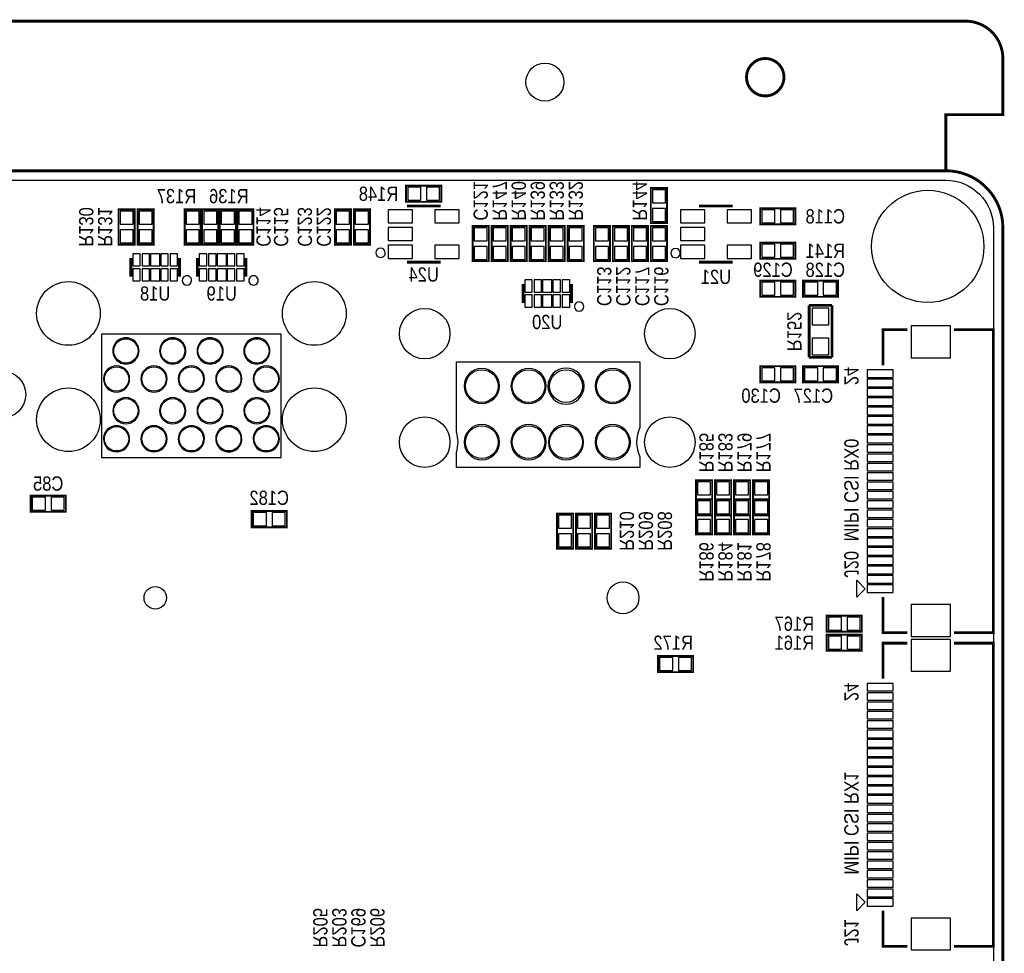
# Model space of a CAD drawing. Extents: x 0 to 137, y -8 to 90.
# Tile 5 of 5: x 84 to 137, y 40 to 90. Entities that reach past the tile are written whole.
import ezdxf
from ezdxf.enums import TextEntityAlignment as Align

# ---------------------------------------------------------------- set-up
doc = ezdxf.new("R2010")
doc.units = 0
for name, color, linetype in [('BG_OUTLINE', 80, 'CONTINUOUS'), ('BG_SILKSCREEN_BOTTOM', 40, 'CONTINUOUS'), ('PG_SILKSCREEN_BOTTOM', 140, 'CONTINUOUS'), ('PIN_SOLDERMASK_BOTTOM', 231, 'CONTINUOUS'), ('RD_SILKSCREEN_BOTTOM', 2, 'CONTINUOUS'), ('RKI_ALL', 40, 'CONTINUOUS')]:
    doc.layers.add(name, color=color, linetype=linetype)

msp = doc.modelspace()

# ---------------------------------------------------------------- linework, layer by layer
at = {"layer": 'BG_OUTLINE', "const_width": 0.1524}
for points in [[(136.999726, 78.951836, 0.414214), (133.951726, 81.999836), (133.951726, 84.99983), (136.999726, 84.99983), (136.999726, 87.999824, 0.414214), (134.99973, 89.99982), (1.999996, 89.99982, 0.414214), (0, 87.999824), (0, 84.99983), (3.048, 84.99983), (3.048, 81.999836, 0.414214), (0, 78.951836)], [(125.299724, 86.999826, 1), (123.299728, 86.999826, 1), (125.299724, 86.999826)]]:
    msp.add_lwpolyline(points, format="xyb", dxfattribs=at)
at = {"layer": 'BG_OUTLINE'}
msp.add_lwpolyline([(3.048, 0, -0.414214), (0, 3.048), (0, 78.951836, -0.414214), (3.048, 81.999836), (133.951726, 81.999836, -0.414214), (136.999726, 78.951836), (136.999726, 3.048, -0.414214), (133.951726, 0)], format="xyb", close=True, dxfattribs=at)
at = {"layer": 'BG_OUTLINE', "const_width": 0.1524}
for points in [[(133.951726, 81.999836), (3.048, 81.999836)], [(136.999726, 78.951836), (136.999726, 3.048)]]:
    msp.add_lwpolyline(points, dxfattribs=at)
at = {"layer": 'PG_SILKSCREEN_BOTTOM'}
for points, const_width in [([(105.1052, 80.3402), (106.9848, 80.3402), (106.9848, 81.2038), (105.1052, 81.2038), (105.1052, 80.3402)], 0.1016), ([(119.0498, 79.1972), (119.0498, 81.0768), (118.1862, 81.0768), (118.1862, 79.1972), (119.0498, 79.1972)], 0.1016), ([(90.6018, 78.0542), (90.6018, 79.9338), (89.7382, 79.9338), (89.7382, 78.0542), (90.6018, 78.0542)], 0.1016), ([(91.6178, 78.0542), (91.6178, 79.9338), (90.7542, 79.9338), (90.7542, 78.0542), (91.6178, 78.0542)], 0.1016), ([(94.1324, 78.0542), (94.1324, 79.9338), (93.2688, 79.9338), (93.2688, 78.0542), (94.1324, 78.0542)], 0.1016), ([(95.0722, 78.0542), (95.0722, 79.9338), (94.2086, 79.9338), (94.2086, 78.0542), (95.0722, 78.0542)], 0.1016), ([(96.012, 78.0542), (96.012, 79.9338), (95.1484, 79.9338), (95.1484, 78.0542), (96.012, 78.0542)], 0.1016), ([(96.9518, 78.0542), (96.9518, 79.9338), (96.0882, 79.9338), (96.0882, 78.0542), (96.9518, 78.0542)], 0.1016), ([(102.1588, 78.0542), (102.1588, 79.9338), (101.2952, 79.9338), (101.2952, 78.0542), (102.1588, 78.0542)], 0.1016), ([(103.1748, 78.0542), (103.1748, 79.9338), (102.3112, 79.9338), (102.3112, 78.0542), (103.1748, 78.0542)], 0.1016), ([(106.944922, 80.113124), (105.145078, 80.113124)], 0.150114), ([(122.565922, 80.113124), (120.766078, 80.113124)], 0.150114), ([(124.0282, 79.13116), (125.9078, 79.13116), (125.9078, 79.99476), (124.0282, 79.99476), (124.0282, 79.13116)], 0.1016), ([(108.6612, 79.0448), (108.6612, 77.1652), (109.5248, 77.1652), (109.5248, 79.0448), (108.6612, 79.0448)], 0.1016), ([(110.5408, 77.1652), (110.5408, 79.0448), (109.6772, 79.0448), (109.6772, 77.1652), (110.5408, 77.1652)], 0.1016), ([(111.5568, 77.1652), (111.5568, 79.0448), (110.6932, 79.0448), (110.6932, 77.1652), (111.5568, 77.1652)], 0.1016), ([(112.5728, 77.1652), (112.5728, 79.0448), (111.7092, 79.0448), (111.7092, 77.1652), (112.5728, 77.1652)], 0.1016), ([(113.5888, 77.1652), (113.5888, 79.0448), (112.7252, 79.0448), (112.7252, 77.1652), (113.5888, 77.1652)], 0.1016), ([(114.6048, 77.1652), (114.6048, 79.0448), (113.7412, 79.0448), (113.7412, 77.1652), (114.6048, 77.1652)], 0.1016), ([(116.0018, 77.1652), (116.0018, 79.0448), (115.1382, 79.0448), (115.1382, 77.1652), (116.0018, 77.1652)], 0.1016), ([(117.0178, 77.1652), (117.0178, 79.0448), (116.1542, 79.0448), (116.1542, 77.1652), (117.0178, 77.1652)], 0.1016), ([(118.0338, 77.1652), (118.0338, 79.0448), (117.1702, 79.0448), (117.1702, 77.1652), (118.0338, 77.1652)], 0.1016), ([(119.0498, 77.1652), (119.0498, 79.0448), (118.1862, 79.0448), (118.1862, 77.1652), (119.0498, 77.1652)], 0.1016), ([(125.9078, 78.1558), (124.0282, 78.1558), (124.0282, 77.2922), (125.9078, 77.2922), (125.9078, 78.1558)], 0.1016), ([(90.394028, 77.335126), (90.394028, 76.334874)], 0.150114), ([(92.993972, 77.335126), (92.993972, 76.334874)], 0.150114), ([(93.950028, 77.335126), (93.950028, 76.334874)], 0.150114), ([(96.549972, 77.335126), (96.549972, 76.334874)], 0.150114), ([(105.145078, 77.112876), (106.944922, 77.112876)], 0.150114), ([(120.766078, 77.112876), (122.565922, 77.112876)], 0.150114), ([(111.349028, 75.938126), (111.349028, 74.937874)], 0.150114), ([(113.948972, 75.938126), (113.948972, 74.937874)], 0.150114), ([(124.0282, 75.2602), (125.9078, 75.2602), (125.9078, 76.1238), (124.0282, 76.1238), (124.0282, 75.2602)], 0.1016), ([(128.1938, 76.1238), (126.3142, 76.1238), (126.3142, 75.2602), (128.1938, 75.2602), (128.1938, 76.1238)], 0.1016), ([(127.8636, 74.803), (126.6444, 74.803)], 0.1524), ([(126.6444, 74.803), (126.6444, 72.0217)], 0.1524), ([(127.8636, 72.0217), (127.8636, 74.803)], 0.1524), ([(131.891786, 73.50506), (130.591814, 73.50506), (130.591814, 71.604886)], 0.150114), ([(134.391654, 57.30494), (136.491726, 57.30494), (136.491726, 73.50506), (134.391654, 73.50506)], 0.150114), ([(126.6444, 72.0217), (127.8636, 72.0217)], 0.1524), ([(124.0282, 70.6882), (125.9078, 70.6882), (125.9078, 71.5518), (124.0282, 71.5518), (124.0282, 70.6882)], 0.1016), ([(128.1938, 71.5518), (126.3142, 71.5518), (126.3142, 70.6882), (128.1938, 70.6882), (128.1938, 71.5518)], 0.1016), ([(121.4628, 63.5762), (121.4628, 65.4558), (120.5992, 65.4558), (120.5992, 63.5762), (121.4628, 63.5762)], 0.1016), ([(122.4788, 63.5762), (122.4788, 65.4558), (121.6152, 65.4558), (121.6152, 63.5762), (122.4788, 63.5762)], 0.1016), ([(123.4948, 63.5762), (123.4948, 65.4558), (122.6312, 65.4558), (122.6312, 63.5762), (123.4948, 63.5762)], 0.1016), ([(124.5108, 63.5762), (124.5108, 65.4558), (123.6472, 65.4558), (123.6472, 63.5762), (124.5108, 63.5762)], 0.1016), ([(85.0392, 63.767208), (86.9188, 63.767208), (86.9188, 64.630808), (85.0392, 64.630808), (85.0392, 63.767208)], 0.1016), ([(120.5992, 64.4398), (120.5992, 62.5602), (121.4628, 62.5602), (121.4628, 64.4398), (120.5992, 64.4398)], 0.1016), ([(121.6152, 64.4398), (121.6152, 62.5602), (122.4788, 62.5602), (122.4788, 64.4398), (121.6152, 64.4398)], 0.1016), ([(122.6312, 64.4398), (122.6312, 62.5602), (123.4948, 62.5602), (123.4948, 64.4398), (122.6312, 64.4398)], 0.1016), ([(123.6472, 64.4398), (123.6472, 62.5602), (124.5108, 62.5602), (124.5108, 64.4398), (123.6472, 64.4398)], 0.1016), ([(96.8502, 62.9412), (98.7298, 62.9412), (98.7298, 63.8048), (96.8502, 63.8048), (96.8502, 62.9412)], 0.1016), ([(113.1697, 63.6778), (113.1697, 61.7982), (114.0333, 61.7982), (114.0333, 63.6778), (113.1697, 63.6778)], 0.1016), ([(114.1857, 63.6778), (114.1857, 61.7982), (115.0493, 61.7982), (115.0493, 63.6778), (114.1857, 63.6778)], 0.1016), ([(115.2017, 63.6778), (115.2017, 61.7982), (116.0653, 61.7982), (116.0653, 63.6778), (115.2017, 63.6778)], 0.1016), ([(131.891786, 57.30494), (130.591814, 57.30494), (130.591814, 59.205114)], 0.150114), ([(129.4638, 58.2168), (127.5842, 58.2168), (127.5842, 57.3532), (129.4638, 57.3532), (129.4638, 58.2168)], 0.1016), ([(127.5842, 56.3372), (129.4638, 56.3372), (129.4638, 57.2008), (127.5842, 57.2008), (127.5842, 56.3372)], 0.1016), ([(131.891786, 56.74106), (130.591814, 56.74106), (130.591814, 54.840886)], 0.150114), ([(134.391654, 40.54094), (136.491726, 40.54094), (136.491726, 56.74106), (134.391654, 56.74106)], 0.150114), ([(118.5672, 55.1942), (120.4468, 55.1942), (120.4468, 56.0578), (118.5672, 56.0578), (118.5672, 55.1942)], 0.1016), ([(131.891786, 40.54094), (130.591814, 40.54094), (130.591814, 42.441114)], 0.150114)]:
    msp.add_lwpolyline(points, dxfattribs=dict(at, const_width=const_width))
for points in [[(103.994966, 77.613002, 1), (103.495034, 77.612998, 1)], [(119.756936, 77.597, 1), (119.257004, 77.596996, 1)], [(93.643958, 76.134976, 1), (93.144042, 76.135024, 1)], [(97.199958, 76.134976, 1), (96.700042, 76.135024, 1)], [(114.598958, 74.737976, 1), (114.099042, 74.738024, 1)], [(90.83167, 72.368918, 1), (89.431554, 72.368978, 1)], [(93.331792, 72.368918, 1), (91.931832, 72.368978, 1)], [(95.331788, 72.368918, 1), (93.931836, 72.368978, 1)], [(97.831656, 72.368918, 1), (96.431568, 72.368978, 1)], [(90.331544, 70.869048, 1), (88.93148, 70.869048, 1)], [(92.33154, 70.869048, 1), (90.931484, 70.869048, 1)], [(94.331536, 70.869048, 1), (92.931488, 70.869048, 1)], [(96.331532, 70.869048, 1), (94.931492, 70.869048, 1)], [(98.331528, 70.869048, 1), (96.931496, 70.869048, 1)], [(107.797854, 66.132964), (107.797854, 66.95567, 0.153457), (107.797854, 68.021962), (107.797854, 71.787258), (117.605302, 71.787258), (117.605302, 68.272152, 0.232159), (117.605302, 66.70548), (117.605302, 66.132964)], [(110.09122, 70.48881, 1), (108.21162, 70.48881, 1)], [(112.591342, 70.48881, 1), (110.711742, 70.48881, 1)], [(114.616738, 70.48881, 1), (112.686338, 70.48881, 1)], [(117.09146, 70.48881, 1), (115.21186, 70.48881, 1)], [(90.83167, 69.169026, 1), (89.431554, 69.16907, 1)], [(93.331792, 69.169026, 1), (91.931832, 69.16907, 1)], [(95.331788, 69.169026, 1), (93.931836, 69.16907, 1)], [(97.831656, 69.169026, 1), (96.431568, 69.16907, 1)], [(110.09122, 67.488816, 1), (108.21162, 67.488816, 1)], [(112.591342, 67.488816, 1), (110.711742, 67.488816, 1)], [(114.591338, 67.488816, 1), (112.711738, 67.488816, 1)], [(117.09146, 67.488816, 1), (115.21186, 67.488816, 1)], [(90.331544, 67.668902, 1), (88.93148, 67.668994, 1)], [(92.33154, 67.668902, 1), (90.931484, 67.668994, 1)], [(94.331536, 67.668902, 1), (92.931488, 67.668994, 1)], [(96.331532, 67.668902, 1), (94.931492, 67.668994, 1)], [(98.331528, 67.668902, 1), (96.931496, 67.668994, 1)]]:
    msp.add_lwpolyline(points, format="xyb", close=True, dxfattribs=at)
for points in [[(98.431604, 66.669158), (98.431604, 73.269094), (88.83142, 73.269094), (88.83142, 66.669158)], [(129.191766, 59.205876), (129.191766, 60.10402), (129.640584, 59.654948)], [(129.191766, 42.441876), (129.191766, 43.34002), (129.640584, 42.890948)]]:
    msp.add_lwpolyline(points, close=True, dxfattribs=at)
at = {"layer": 'PIN_SOLDERMASK_BOTTOM'}
for points in [[(105.194608, 81.12252), (105.194608, 80.42148), (105.895648, 80.42148), (105.895648, 81.12252)], [(106.194352, 81.12252), (106.194352, 80.42148), (106.895392, 80.42148), (106.895392, 81.12252)], [(118.26748, 80.286352), (118.96852, 80.286352), (118.96852, 80.987392), (118.26748, 80.987392)], [(118.26748, 79.286608), (118.96852, 79.286608), (118.96852, 79.987648), (118.26748, 79.987648)], [(89.81948, 79.143352), (90.52052, 79.143352), (90.52052, 79.844392), (89.81948, 79.844392)], [(90.83548, 79.143352), (91.53652, 79.143352), (91.53652, 79.844392), (90.83548, 79.844392)], [(93.35008, 79.143352), (94.05112, 79.143352), (94.05112, 79.844392), (93.35008, 79.844392)], [(94.28988, 79.143352), (94.99092, 79.143352), (94.99092, 79.844392), (94.28988, 79.844392)], [(95.22968, 79.143352), (95.93072, 79.143352), (95.93072, 79.844392), (95.22968, 79.844392)], [(96.16948, 79.143352), (96.87052, 79.143352), (96.87052, 79.844392), (96.16948, 79.844392)], [(101.37648, 79.143352), (102.07752, 79.143352), (102.07752, 79.844392), (101.37648, 79.844392)], [(102.39248, 79.143352), (103.09352, 79.143352), (103.09352, 79.844392), (102.39248, 79.844392)], [(104.144826, 79.21244), (105.445306, 79.21244), (105.445306, 79.91348), (104.144826, 79.91348)], [(106.644694, 79.21244), (107.945174, 79.21244), (107.945174, 79.91348), (106.644694, 79.91348)], [(119.765826, 79.21244), (121.066306, 79.21244), (121.066306, 79.91348), (119.765826, 79.91348)], [(122.265694, 79.21244), (123.566174, 79.21244), (123.566174, 79.91348), (122.265694, 79.91348)], [(124.117608, 79.91348), (124.117608, 79.21244), (124.818648, 79.21244), (124.818648, 79.91348)], [(125.117352, 79.91348), (125.117352, 79.21244), (125.818392, 79.21244), (125.818392, 79.91348)], [(104.144826, 78.26248), (105.445306, 78.26248), (105.445306, 78.96352), (104.144826, 78.96352)], [(109.44352, 78.955392), (108.74248, 78.955392), (108.74248, 78.254352), (109.44352, 78.254352)], [(109.75848, 78.254352), (110.45952, 78.254352), (110.45952, 78.955392), (109.75848, 78.955392)], [(110.77448, 78.254352), (111.47552, 78.254352), (111.47552, 78.955392), (110.77448, 78.955392)], [(111.79048, 78.254352), (112.49152, 78.254352), (112.49152, 78.955392), (111.79048, 78.955392)], [(112.80648, 78.254352), (113.50752, 78.254352), (113.50752, 78.955392), (112.80648, 78.955392)], [(113.82248, 78.254352), (114.52352, 78.254352), (114.52352, 78.955392), (113.82248, 78.955392)], [(115.21948, 78.254352), (115.92052, 78.254352), (115.92052, 78.955392), (115.21948, 78.955392)], [(116.23548, 78.254352), (116.93652, 78.254352), (116.93652, 78.955392), (116.23548, 78.955392)], [(117.25148, 78.254352), (117.95252, 78.254352), (117.95252, 78.955392), (117.25148, 78.955392)], [(118.26748, 78.254352), (118.96852, 78.254352), (118.96852, 78.955392), (118.26748, 78.955392)], [(119.765826, 78.26248), (121.066306, 78.26248), (121.066306, 78.96352), (119.765826, 78.96352)], [(89.81948, 78.143608), (90.52052, 78.143608), (90.52052, 78.844648), (89.81948, 78.844648)], [(90.83548, 78.143608), (91.53652, 78.143608), (91.53652, 78.844648), (90.83548, 78.844648)], [(93.35008, 78.143608), (94.05112, 78.143608), (94.05112, 78.844648), (93.35008, 78.844648)], [(94.28988, 78.143608), (94.99092, 78.143608), (94.99092, 78.844648), (94.28988, 78.844648)], [(95.22968, 78.143608), (95.93072, 78.143608), (95.93072, 78.844648), (95.22968, 78.844648)], [(96.16948, 78.143608), (96.87052, 78.143608), (96.87052, 78.844648), (96.16948, 78.844648)], [(101.37648, 78.143608), (102.07752, 78.143608), (102.07752, 78.844648), (101.37648, 78.844648)], [(102.39248, 78.143608), (103.09352, 78.143608), (103.09352, 78.844648), (102.39248, 78.844648)], [(104.144826, 77.31252), (105.445306, 77.31252), (105.445306, 78.01356), (104.144826, 78.01356)], [(106.644694, 77.31252), (107.945174, 77.31252), (107.945174, 78.01356), (106.644694, 78.01356)], [(109.44352, 77.955648), (108.74248, 77.955648), (108.74248, 77.254608), (109.44352, 77.254608)], [(109.75848, 77.254608), (110.45952, 77.254608), (110.45952, 77.955648), (109.75848, 77.955648)], [(110.77448, 77.254608), (111.47552, 77.254608), (111.47552, 77.955648), (110.77448, 77.955648)], [(111.79048, 77.254608), (112.49152, 77.254608), (112.49152, 77.955648), (111.79048, 77.955648)], [(112.80648, 77.254608), (113.50752, 77.254608), (113.50752, 77.955648), (112.80648, 77.955648)], [(113.82248, 77.254608), (114.52352, 77.254608), (114.52352, 77.955648), (113.82248, 77.955648)], [(115.21948, 77.254608), (115.92052, 77.254608), (115.92052, 77.955648), (115.21948, 77.955648)], [(116.23548, 77.254608), (116.93652, 77.254608), (116.93652, 77.955648), (116.23548, 77.955648)], [(117.25148, 77.254608), (117.95252, 77.254608), (117.95252, 77.955648), (117.25148, 77.955648)], [(118.26748, 77.254608), (118.96852, 77.254608), (118.96852, 77.955648), (118.26748, 77.955648)], [(119.765826, 77.31252), (121.066306, 77.31252), (121.066306, 78.01356), (119.765826, 78.01356)], [(122.265694, 77.31252), (123.566174, 77.31252), (123.566174, 78.01356), (122.265694, 78.01356)], [(124.818648, 77.37348), (124.818648, 78.07452), (124.117608, 78.07452), (124.117608, 77.37348)], [(125.818392, 77.37348), (125.818392, 78.07452), (125.117352, 78.07452), (125.117352, 77.37348)], [(90.894154, 76.90993), (90.894154, 77.559916), (90.494104, 77.559916), (90.494104, 76.90993)], [(91.394026, 76.90993), (91.394026, 77.559916), (90.993976, 77.559916), (90.993976, 76.90993)], [(91.94419, 76.90993), (91.94419, 77.559916), (91.444064, 77.559916), (91.444064, 76.90993)], [(92.394278, 76.90993), (92.394278, 77.559916), (91.994228, 77.559916), (91.994228, 76.90993)], [(92.89415, 76.90993), (92.89415, 77.559916), (92.4941, 77.559916), (92.4941, 76.90993)], [(94.450154, 76.90993), (94.450154, 77.559916), (94.050104, 77.559916), (94.050104, 76.90993)], [(94.950026, 76.90993), (94.950026, 77.559916), (94.549976, 77.559916), (94.549976, 76.90993)], [(95.50019, 76.90993), (95.50019, 77.559916), (95.000064, 77.559916), (95.000064, 76.90993)], [(95.950278, 76.90993), (95.950278, 77.559916), (95.550228, 77.559916), (95.550228, 76.90993)], [(96.45015, 76.90993), (96.45015, 77.559916), (96.0501, 77.559916), (96.0501, 76.90993)], [(90.894154, 76.10983), (90.894154, 76.759816), (90.494104, 76.759816), (90.494104, 76.10983)], [(91.394026, 76.10983), (91.394026, 76.759816), (90.993976, 76.759816), (90.993976, 76.10983)], [(91.94419, 76.10983), (91.94419, 76.759816), (91.444064, 76.759816), (91.444064, 76.10983)], [(92.394278, 76.10983), (92.394278, 76.759816), (91.994228, 76.759816), (91.994228, 76.10983)], [(92.89415, 76.10983), (92.89415, 76.759816), (92.4941, 76.759816), (92.4941, 76.10983)], [(94.450154, 76.10983), (94.450154, 76.759816), (94.050104, 76.759816), (94.050104, 76.10983)], [(94.950026, 76.10983), (94.950026, 76.759816), (94.549976, 76.759816), (94.549976, 76.10983)], [(95.50019, 76.10983), (95.50019, 76.759816), (95.000064, 76.759816), (95.000064, 76.10983)], [(95.950278, 76.10983), (95.950278, 76.759816), (95.550228, 76.759816), (95.550228, 76.10983)], [(96.45015, 76.10983), (96.45015, 76.759816), (96.0501, 76.759816), (96.0501, 76.10983)], [(111.849154, 75.51293), (111.849154, 76.162916), (111.449104, 76.162916), (111.449104, 75.51293)], [(112.349026, 75.51293), (112.349026, 76.162916), (111.948976, 76.162916), (111.948976, 75.51293)], [(112.89919, 75.51293), (112.89919, 76.162916), (112.399064, 76.162916), (112.399064, 75.51293)], [(113.349278, 75.51293), (113.349278, 76.162916), (112.949228, 76.162916), (112.949228, 75.51293)], [(113.84915, 75.51293), (113.84915, 76.162916), (113.4491, 76.162916), (113.4491, 75.51293)], [(124.117608, 76.04252), (124.117608, 75.34148), (124.818648, 75.34148), (124.818648, 76.04252)], [(125.117352, 76.04252), (125.117352, 75.34148), (125.818392, 75.34148), (125.818392, 76.04252)], [(127.104648, 75.34148), (127.104648, 76.04252), (126.403608, 76.04252), (126.403608, 75.34148)], [(128.104392, 75.34148), (128.104392, 76.04252), (127.403352, 76.04252), (127.403352, 75.34148)], [(111.849154, 74.71283), (111.849154, 75.362816), (111.449104, 75.362816), (111.449104, 74.71283)], [(112.349026, 74.71283), (112.349026, 75.362816), (111.948976, 75.362816), (111.948976, 74.71283)], [(112.89919, 74.71283), (112.89919, 75.362816), (112.399064, 75.362816), (112.399064, 74.71283)], [(113.349278, 74.71283), (113.349278, 75.362816), (112.949228, 75.362816), (112.949228, 74.71283)], [(113.84915, 74.71283), (113.84915, 75.362816), (113.4491, 75.362816), (113.4491, 74.71283)], [(126.804039, 73.756139), (127.703961, 73.756139), (127.703961, 74.656061), (126.804039, 74.656061)], [(132.0927, 72.005063), (134.192772, 72.005063), (134.192772, 73.705085), (132.0927, 73.705085)], [(126.804039, 72.155939), (127.703961, 72.155939), (127.703961, 73.055861), (126.804039, 73.055861)], [(124.117608, 71.47052), (124.117608, 70.76948), (124.818648, 70.76948), (124.818648, 71.47052)], [(125.117352, 71.47052), (125.117352, 70.76948), (125.818392, 70.76948), (125.818392, 71.47052)], [(127.104648, 70.76948), (127.104648, 71.47052), (126.403608, 71.47052), (126.403608, 70.76948)], [(128.104392, 70.76948), (128.104392, 71.47052), (127.403352, 71.47052), (127.403352, 70.76948)], [(129.74066, 70.955027), (131.140708, 70.955027), (131.140708, 71.355077), (129.74066, 71.355077)], [(129.74066, 70.454901), (131.140708, 70.454901), (131.140708, 70.854951), (129.74066, 70.854951)], [(129.74066, 69.955029), (131.140708, 69.955029), (131.140708, 70.355079), (129.74066, 70.355079)], [(129.74066, 69.454903), (131.140708, 69.454903), (131.140708, 69.854953), (129.74066, 69.854953)], [(129.74066, 68.955031), (131.140708, 68.955031), (131.140708, 69.355081), (129.74066, 69.355081)], [(129.74066, 68.454905), (131.140708, 68.454905), (131.140708, 68.854955), (129.74066, 68.854955)], [(129.74066, 67.955033), (131.140708, 67.955033), (131.140708, 68.355083), (129.74066, 68.355083)], [(129.74066, 67.454907), (131.140708, 67.454907), (131.140708, 67.854957), (129.74066, 67.854957)], [(129.74066, 66.955035), (131.140708, 66.955035), (131.140708, 67.355085), (129.74066, 67.355085)], [(129.74066, 66.454909), (131.140708, 66.454909), (131.140708, 66.854959), (129.74066, 66.854959)], [(129.74066, 65.955037), (131.140708, 65.955037), (131.140708, 66.355087), (129.74066, 66.355087)], [(129.74066, 65.454911), (131.140708, 65.454911), (131.140708, 65.854961), (129.74066, 65.854961)], [(120.68048, 64.665352), (121.38152, 64.665352), (121.38152, 65.366392), (120.68048, 65.366392)], [(121.69648, 64.665352), (122.39752, 64.665352), (122.39752, 65.366392), (121.69648, 65.366392)], [(122.71248, 64.665352), (123.41352, 64.665352), (123.41352, 65.366392), (122.71248, 65.366392)], [(123.72848, 64.665352), (124.42952, 64.665352), (124.42952, 65.366392), (123.72848, 65.366392)], [(129.74066, 64.955039), (131.140708, 64.955039), (131.140708, 65.355089), (129.74066, 65.355089)], [(129.74066, 64.454913), (131.140708, 64.454913), (131.140708, 64.854963), (129.74066, 64.854963)], [(85.128608, 64.549528), (85.128608, 63.848488), (85.829648, 63.848488), (85.829648, 64.549528)], [(86.128352, 64.549528), (86.128352, 63.848488), (86.829392, 63.848488), (86.829392, 64.549528)], [(120.68048, 63.665608), (121.38152, 63.665608), (121.38152, 64.366648), (120.68048, 64.366648)], [(121.38152, 64.350392), (120.68048, 64.350392), (120.68048, 63.649352), (121.38152, 63.649352)], [(121.69648, 63.665608), (122.39752, 63.665608), (122.39752, 64.366648), (121.69648, 64.366648)], [(122.39752, 64.350392), (121.69648, 64.350392), (121.69648, 63.649352), (122.39752, 63.649352)], [(122.71248, 63.665608), (123.41352, 63.665608), (123.41352, 64.366648), (122.71248, 64.366648)], [(123.41352, 64.350392), (122.71248, 64.350392), (122.71248, 63.649352), (123.41352, 63.649352)], [(123.72848, 63.665608), (124.42952, 63.665608), (124.42952, 64.366648), (123.72848, 64.366648)], [(124.42952, 64.350392), (123.72848, 64.350392), (123.72848, 63.649352), (124.42952, 63.649352)], [(129.74066, 63.955041), (131.140708, 63.955041), (131.140708, 64.355091), (129.74066, 64.355091)], [(96.939608, 63.72352), (96.939608, 63.02248), (97.640648, 63.02248), (97.640648, 63.72352)], [(97.939352, 63.72352), (97.939352, 63.02248), (98.640392, 63.02248), (98.640392, 63.72352)], [(129.74066, 63.454915), (131.140708, 63.454915), (131.140708, 63.854965), (129.74066, 63.854965)], [(113.95202, 63.588392), (113.25098, 63.588392), (113.25098, 62.887352), (113.95202, 62.887352)], [(114.96802, 63.588392), (114.26698, 63.588392), (114.26698, 62.887352), (114.96802, 62.887352)], [(115.98402, 63.588392), (115.28298, 63.588392), (115.28298, 62.887352), (115.98402, 62.887352)], [(121.38152, 63.350648), (120.68048, 63.350648), (120.68048, 62.649608), (121.38152, 62.649608)], [(122.39752, 63.350648), (121.69648, 63.350648), (121.69648, 62.649608), (122.39752, 62.649608)], [(123.41352, 63.350648), (122.71248, 63.350648), (122.71248, 62.649608), (123.41352, 62.649608)], [(124.42952, 63.350648), (123.72848, 63.350648), (123.72848, 62.649608), (124.42952, 62.649608)], [(129.74066, 62.955043), (131.140708, 62.955043), (131.140708, 63.355093), (129.74066, 63.355093)], [(129.74066, 62.454917), (131.140708, 62.454917), (131.140708, 62.854967), (129.74066, 62.854967)], [(113.95202, 62.588648), (113.25098, 62.588648), (113.25098, 61.887608), (113.95202, 61.887608)], [(114.96802, 62.588648), (114.26698, 62.588648), (114.26698, 61.887608), (114.96802, 61.887608)], [(115.98402, 62.588648), (115.28298, 62.588648), (115.28298, 61.887608), (115.98402, 61.887608)], [(129.74066, 61.955045), (131.140708, 61.955045), (131.140708, 62.355095), (129.74066, 62.355095)], [(129.74066, 61.454919), (131.140708, 61.454919), (131.140708, 61.854969), (129.74066, 61.854969)], [(129.74066, 60.955047), (131.140708, 60.955047), (131.140708, 61.355097), (129.74066, 61.355097)], [(129.74066, 60.454921), (131.140708, 60.454921), (131.140708, 60.854971), (129.74066, 60.854971)], [(129.74066, 59.955049), (131.140708, 59.955049), (131.140708, 60.355099), (129.74066, 60.355099)], [(129.74066, 59.454923), (131.140708, 59.454923), (131.140708, 59.854973), (129.74066, 59.854973)], [(132.0927, 57.104915), (134.192772, 57.104915), (134.192772, 58.804937), (132.0927, 58.804937)], [(128.374648, 57.43448), (128.374648, 58.13552), (127.673608, 58.13552), (127.673608, 57.43448)], [(129.374392, 57.43448), (129.374392, 58.13552), (128.673352, 58.13552), (128.673352, 57.43448)], [(127.673608, 57.11952), (127.673608, 56.41848), (128.374648, 56.41848), (128.374648, 57.11952)], [(128.673352, 57.11952), (128.673352, 56.41848), (129.374392, 56.41848), (129.374392, 57.11952)], [(132.0927, 55.241063), (134.192772, 55.241063), (134.192772, 56.941085), (132.0927, 56.941085)], [(118.656608, 55.97652), (118.656608, 55.27548), (119.357648, 55.27548), (119.357648, 55.97652)], [(119.656352, 55.97652), (119.656352, 55.27548), (120.357392, 55.27548), (120.357392, 55.97652)], [(129.74066, 54.191027), (131.140708, 54.191027), (131.140708, 54.591077), (129.74066, 54.591077)], [(129.74066, 53.690901), (131.140708, 53.690901), (131.140708, 54.090951), (129.74066, 54.090951)], [(129.74066, 53.191029), (131.140708, 53.191029), (131.140708, 53.591079), (129.74066, 53.591079)], [(129.74066, 52.690903), (131.140708, 52.690903), (131.140708, 53.090953), (129.74066, 53.090953)], [(129.74066, 52.191031), (131.140708, 52.191031), (131.140708, 52.591081), (129.74066, 52.591081)], [(129.74066, 51.690905), (131.140708, 51.690905), (131.140708, 52.090955), (129.74066, 52.090955)], [(129.74066, 51.191033), (131.140708, 51.191033), (131.140708, 51.591083), (129.74066, 51.591083)], [(129.74066, 50.690907), (131.140708, 50.690907), (131.140708, 51.090957), (129.74066, 51.090957)], [(129.74066, 50.191035), (131.140708, 50.191035), (131.140708, 50.591085), (129.74066, 50.591085)], [(129.74066, 49.690909), (131.140708, 49.690909), (131.140708, 50.090959), (129.74066, 50.090959)], [(129.74066, 49.191037), (131.140708, 49.191037), (131.140708, 49.591087), (129.74066, 49.591087)], [(129.74066, 48.690911), (131.140708, 48.690911), (131.140708, 49.090961), (129.74066, 49.090961)], [(129.74066, 48.191039), (131.140708, 48.191039), (131.140708, 48.591089), (129.74066, 48.591089)], [(129.74066, 47.690913), (131.140708, 47.690913), (131.140708, 48.090963), (129.74066, 48.090963)], [(129.74066, 47.191041), (131.140708, 47.191041), (131.140708, 47.591091), (129.74066, 47.591091)], [(129.74066, 46.690915), (131.140708, 46.690915), (131.140708, 47.090965), (129.74066, 47.090965)], [(129.74066, 46.191043), (131.140708, 46.191043), (131.140708, 46.591093), (129.74066, 46.591093)], [(129.74066, 45.690917), (131.140708, 45.690917), (131.140708, 46.090967), (129.74066, 46.090967)], [(129.74066, 45.191045), (131.140708, 45.191045), (131.140708, 45.591095), (129.74066, 45.591095)], [(129.74066, 44.690919), (131.140708, 44.690919), (131.140708, 45.090969), (129.74066, 45.090969)], [(129.74066, 44.191047), (131.140708, 44.191047), (131.140708, 44.591097), (129.74066, 44.591097)], [(129.74066, 43.690921), (131.140708, 43.690921), (131.140708, 44.090971), (129.74066, 44.090971)], [(129.74066, 43.191049), (131.140708, 43.191049), (131.140708, 43.591099), (129.74066, 43.591099)], [(129.74066, 42.690923), (131.140708, 42.690923), (131.140708, 43.090973), (129.74066, 43.090973)], [(132.0927, 40.340915), (134.192772, 40.340915), (134.192772, 42.040937), (132.0927, 42.040937)]]:
    msp.add_lwpolyline(points, close=True, dxfattribs=at)
for centre, radius in [((112.522, 86.741), 1.016), ((132.986526, 77.956664), 2.999994), ((87.061548, 74.368914), 1.701546), ((100.20173, 74.368914), 1.701546), ((106.101642, 73.288906), 1.35001), ((119.201438, 73.288906), 1.35001), ((90.131646, 72.368918), 0.649986), ((92.631768, 72.368918), 0.649986), ((94.631764, 72.368918), 0.649986), ((97.131632, 72.368918), 0.649986), ((83.51139, 70.038976), 1.265047), ((89.63152, 70.869048), 0.649986), ((91.631516, 70.869048), 0.649986), ((93.631512, 70.869048), 0.649986), ((95.631508, 70.869048), 0.649986), ((97.631504, 70.869048), 0.649986), ((109.15142, 70.48881), 0.87503), ((111.651542, 70.48881), 0.87503), ((113.651538, 70.48881), 0.87503), ((116.15166, 70.48881), 0.87503), ((87.061548, 68.688966), 1.701546), ((100.20173, 68.688966), 1.701546), ((90.131646, 69.169026), 0.649986), ((92.631768, 69.169026), 0.649986), ((94.631764, 69.169026), 0.649986), ((97.131632, 69.169026), 0.649986), ((106.101642, 67.488816), 1.35001), ((119.201438, 67.488816), 1.35001), ((89.63152, 67.668902), 0.649986), ((91.631516, 67.668902), 0.649986), ((93.631512, 67.668902), 0.649986), ((95.631508, 67.668902), 0.649986), ((97.631504, 67.668902), 0.649986), ((109.15142, 67.488816), 0.87503), ((111.651542, 67.488816), 0.87503), ((113.651538, 67.488816), 0.87503), ((116.15166, 67.488816), 0.87503), ((116.70157, 59.168284), 0.850011), ((91.701366, 59.168284), 0.599948)]:
    msp.add_circle(centre, radius, dxfattribs=at)
at = {"layer": 'RKI_ALL'}
msp.add_lwpolyline([(0.508, 78.951836, -0.414214), (3.048, 81.491836), (133.951726, 81.491836, -0.414214), (136.491726, 78.951836), (136.491726, 3.048, -0.414214), (133.951726, 0.508), (3.048, 0.508, -0.414214), (0.508, 3.048)], format="xyb", close=True, dxfattribs=at)

# ---------------------------------------------------------------- texts
at = {"layer": 'BG_SILKSCREEN_BOTTOM', "text_generation_flag": 2, "width": 0.866667}
for s, p in [('MIPI CSI RX0', (128.524, 62.1792)), ('MIPI CSI RX1', (128.524, 44.3738))]:
    msp.add_text(s, height=0.762, rotation=270, dxfattribs=at).set_placement(p)
at = {"layer": 'PG_SILKSCREEN_BOTTOM', "text_generation_flag": 2, "width": 0.866667}
for p in [(128.524, 70.5358), (128.524, 53.6448)]:
    msp.add_text('24', height=0.762, rotation=270, dxfattribs=at).set_placement(p)
at = {"layer": 'RD_SILKSCREEN_BOTTOM', "text_generation_flag": 2, "width": 0.866667}
for s, p in [('R137', (92.837, 80.264)), ('R136', (95.631, 80.264)), ('R148', (103.632, 80.391)), ('C118', (127.508, 79.18196)), ('R141', (127.508, 77.343)), ('U24', (106.045, 76.073)), ('C129', (124.714, 76.327)), ('C128', (127.508, 76.327)), ('U21', (121.666, 75.946)), ('U18', (91.694, 75.057)), ('U19', (95.25, 75.057)), ('U20', (112.649, 73.533)), ('C130', (124.079, 69.596)), ('C127', (126.873, 69.596)), ('C85', (85.979, 64.897)), ('C182', (97.79, 64.135)), ('R167', (125.857, 57.404)), ('R172', (119.38, 56.388)), ('R161', (125.857, 56.388))]:
    msp.add_text(s, height=0.762, dxfattribs=at).set_placement(p, align=Align.CENTER)
for s, p in [('C121', (108.712, 80.392016)), ('R147', (109.728, 80.392016)), ('R140', (110.744, 80.392016)), ('R139', (111.76, 80.392016)), ('R133', (112.776, 80.392016)), ('R132', (113.792, 80.392016)), ('R144', (117.221, 80.391)), ('R130', (87.63, 78.995016)), ('C114', (97.1042, 78.995016)), ('C115', (98.044, 78.995016)), ('C122', (100.33, 78.995016)), ('R131', (88.646, 78.995016)), ('C123', (99.314, 78.995016)), ('C113', (115.316, 75.820016)), ('C112', (116.332, 75.820016)), ('C117', (117.348, 75.820016)), ('C116', (118.364, 75.820016)), ('R152', (125.476, 73.406)), ('R185', (120.777, 66.930016)), ('R183', (121.793, 66.930016)), ('R179', (122.809, 66.930016)), ('R177', (123.825, 66.930016)), ('R210', (116.5225, 62.739016)), ('R209', (117.5385, 62.739016)), ('R208', (118.5545, 62.739016)), ('R184', (121.793, 61.088016)), ('R186', (120.777, 61.088016)), ('R181', (122.809, 61.088016)), ('R178', (123.825, 61.088016)), ('J20', (128.524, 60.96)), ('R205', (100.14204, 41.530016)), ('R203', (101.15804, 41.530016)), ('C169', (102.17404, 41.530016)), ('R206', (103.19004, 41.530016)), ('J21', (128.524, 41.275))]:
    msp.add_text(s, height=0.762, rotation=270, dxfattribs=at).set_placement(p, align=Align.CENTER)

doc.saveas('drawing.dxf')
